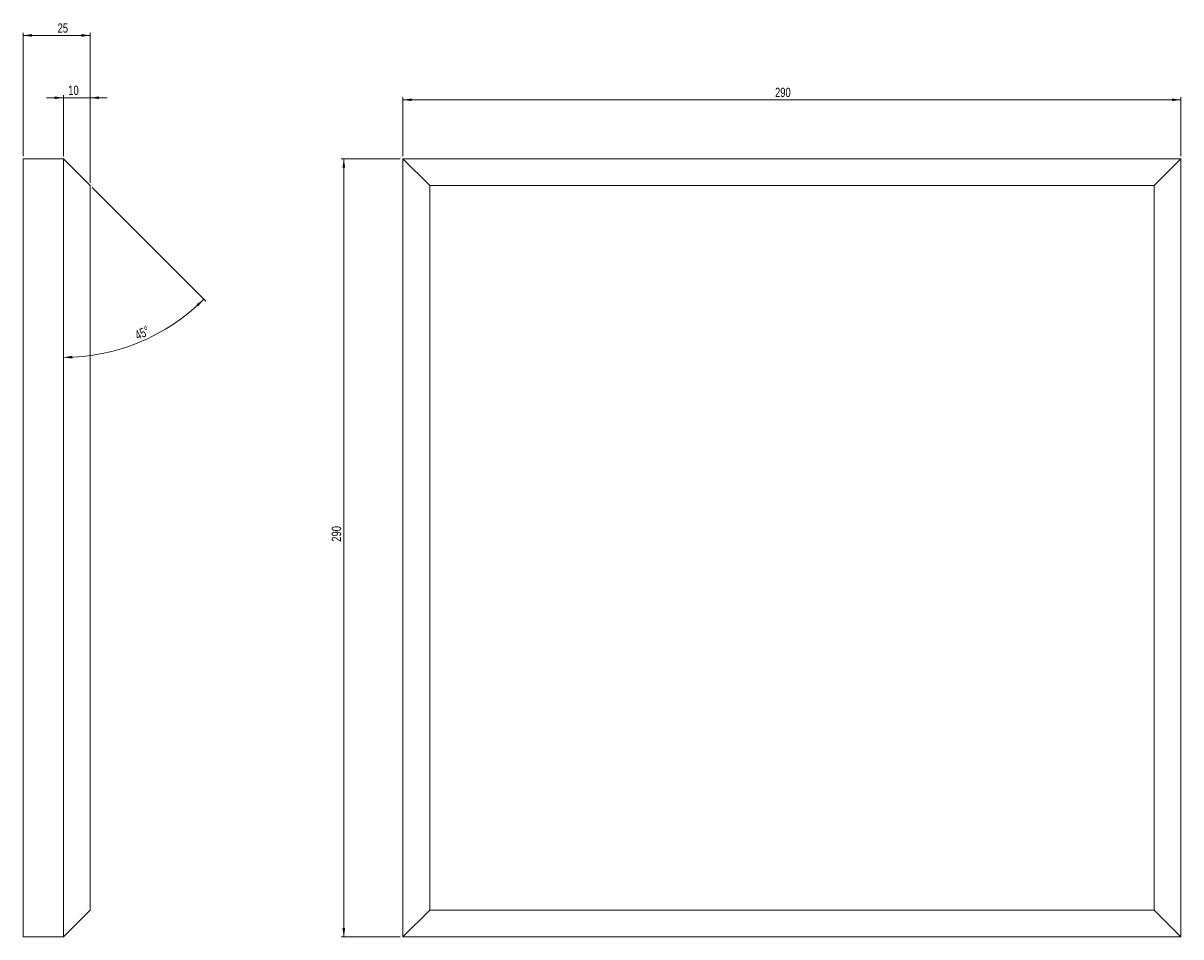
# Model space of a CAD drawing. Header units: millimetres. Extents: x 47 to 478, y 4 to 345.
import ezdxf

# ---------------------------------------------------------------- set-up
doc = ezdxf.new("R2010")
doc.units = ezdxf.units.MM
doc.styles.add('SLDTEXTSTYLE0', font='TXT', dxfattribs={"width": 0.75})
doc.dimstyles.new('SLDDIMSTYLE0', dxfattribs={"dimtxt": 3.5, "dimasz": 3.302, "dimexe": 0, "dimexo": 0.0625, "dimgap": 0.875, "dimtad": 1, "dimrnd": 1e-09, "dimzin": 12, "dimdsep": 46, "dimtxsty": 'SLDTEXTSTYLE0', "dimsah": 1, "dimcen": 0.09, "dimadec": 0, "dimazin": 3, "dimtfac": 1, "dimtofl": 0, "dimtmove": 0, "dimatfit": 3, "dimfxl": 1, "dimfrac": 2, "dimtolj": 1, "dimtzin": 12, "dimarcsym": 0})
doc.dimstyles.new('SLDDIMSTYLE1', dxfattribs={"dimtxt": 3.5, "dimasz": 3.302, "dimexe": 0, "dimexo": 0.0625, "dimgap": 0.875, "dimtad": 1, "dimdec": 4, "dimzin": 12, "dimdsep": 46, "dimtxsty": 'SLDTEXTSTYLE0', "dimsah": 1, "dimcen": 0.09, "dimazin": 3, "dimtfac": 1, "dimtofl": 0, "dimtmove": 0, "dimatfit": 3, "dimfxl": 1, "dimfrac": 2, "dimtolj": 1, "dimtzin": 12, "dimarcsym": 0})
doc.dimstyles.new('SLDDIMSTYLE2', dxfattribs={"dimtxt": 3.5, "dimasz": 3.302, "dimexe": 0, "dimexo": 0.0625, "dimgap": 0.875, "dimtad": 1, "dimrnd": 1e-09, "dimzin": 12, "dimdsep": 46, "dimtxsty": 'SLDTEXTSTYLE0', "dimsah": 1, "dimcen": 0.09, "dimadec": 0, "dimazin": 3, "dimtfac": 1, "dimtmove": 0, "dimatfit": 0, "dimfxl": 1, "dimfrac": 2, "dimtolj": 1, "dimtzin": 12, "dimarcsym": 0})

# ---------------------------------------------------------------- blocks, each defined once
blk = doc.blocks.new('_D')
at = {"color": 7, "linetype": 'Continuous', "lineweight": 0}
for p, q in [((187.12, 294.41), (165.12, 294.41)), ((166.12, 4.41), (166.12, 294.41)), ((187.12, 4.41), (165.12, 4.41))]:
    blk.add_line(p, q, dxfattribs=at)
for points in [[(166.12, 294.41), (165.61, 291.1), (166.63, 291.1)], [(166.12, 4.41), (166.63, 7.71), (165.61, 7.71)]]:
    blk.add_solid(points, dxfattribs=at)
at = {"color": 7, "linetype": 'Continuous', "lineweight": 0, "insert": (161.61, 151.67), "char_height": 3.5, "attachment_point": 1, "rotation": 90, "style": 'SLDTEXTSTYLE0'}
blk.add_mtext('290', dxfattribs=at)
blk = doc.blocks.new('_D_1')
at = {"color": 7, "linetype": 'Continuous', "lineweight": 0}
for p, q in [((188.12, 295.41), (188.12, 317.41)), ((188.12, 316.41), (478.12, 316.41)), ((478.12, 295.41), (478.12, 317.41))]:
    blk.add_line(p, q, dxfattribs=at)
for points in [[(188.12, 316.41), (191.42, 315.9), (191.42, 316.91)], [(478.12, 316.41), (474.82, 316.91), (474.82, 315.9)]]:
    blk.add_solid(points, dxfattribs=at)
at = {"color": 7, "linetype": 'Continuous', "lineweight": 0, "insert": (326.85, 320.92), "char_height": 3.5, "attachment_point": 1, "style": 'SLDTEXTSTYLE0'}
blk.add_mtext('290', dxfattribs=at)
blk = doc.blocks.new('_D_2')
at = {"color": 7, "linetype": 'Continuous', "lineweight": 0}
for p, q in [((46.59, 295.41), (46.59, 341.41)), ((71.59, 285.41), (71.59, 341.41)), ((46.59, 340.41), (71.59, 340.41))]:
    blk.add_line(p, q, dxfattribs=at)
for points in [[(46.59, 340.41), (49.89, 339.9), (49.89, 340.91)], [(71.59, 340.41), (68.28, 340.91), (68.28, 339.9)]]:
    blk.add_solid(points, dxfattribs=at)
at = {"color": 7, "linetype": 'Continuous', "lineweight": 0, "insert": (59.42, 344.92), "char_height": 3.5, "attachment_point": 1, "style": 'SLDTEXTSTYLE0'}
blk.add_mtext('25', dxfattribs=at)
blk = doc.blocks.new('_D_3')
at = {"color": 7, "linetype": 'Continuous', "lineweight": 0}
blk.add_line((72.29, 283.7), (114.63, 241.37), dxfattribs=at)
blk.add_arc((61.59, 294.41), 74.01, 270, 315, dxfattribs=at)
for points in [[(113.92, 242.07), (111.18, 240.16), (111.88, 239.42)], [(61.59, 220.4), (64.9, 219.96), (64.88, 220.98)]]:
    blk.add_solid(points, dxfattribs=at)
at = {"color": 7, "linetype": 'Continuous', "lineweight": 0, "insert": (87.82, 229.95), "char_height": 3.5, "attachment_point": 1, "rotation": 25.0474, "style": 'SLDTEXTSTYLE0'}
blk.add_mtext('45°', dxfattribs=at)
blk = doc.blocks.new('_D_4')
at = {"color": 7, "linetype": 'Continuous', "lineweight": 0}
for p, q in [((61.59, 317.18), (55.24, 317.18)), ((61.59, 295.41), (61.59, 318.18)), ((71.59, 317.18), (61.59, 317.18)), ((71.59, 285.41), (71.59, 318.18)), ((71.59, 317.18), (77.94, 317.18))]:
    blk.add_line(p, q, dxfattribs=at)
for points in [[(61.59, 317.18), (58.28, 317.68), (58.28, 316.67)], [(71.59, 317.18), (74.89, 316.67), (74.89, 317.68)]]:
    blk.add_solid(points, dxfattribs=at)
at = {"color": 7, "linetype": 'Continuous', "lineweight": 0, "insert": (63.39, 321.69), "char_height": 3.5, "attachment_point": 1, "style": 'SLDTEXTSTYLE0'}
blk.add_mtext('10', dxfattribs=at)

msp = doc.modelspace()

# ---------------------------------------------------------------- linework, layer by layer
at = {"color": 7, "linetype": 'Continuous', "lineweight": 15}
for p, q in [((46.58672, 294.40531), (46.58672, 4.40531)), ((61.58672, 294.40531), (46.58672, 294.40531)), ((61.58672, 4.40531), (61.58672, 294.40531)), ((71.58672, 284.40531), (61.58672, 294.40531)), ((188.11899, 4.40531), (188.11899, 294.40531)), ((198.11899, 284.40531), (188.11899, 294.40531)), ((188.11899, 294.40531), (478.11899, 294.40531)), ((478.11899, 294.40531), (468.11899, 284.40531)), ((478.11899, 294.40531), (478.11899, 4.40531)), ((71.58672, 284.40531), (71.58672, 14.40531)), ((198.11899, 284.40531), (198.11899, 14.40531)), ((468.11899, 284.40531), (198.11899, 284.40531)), ((468.11899, 14.40531), (468.11899, 284.40531)), ((71.58672, 14.40531), (61.58672, 4.40531)), ((198.11899, 14.40531), (188.11899, 4.40531)), ((198.11899, 14.40531), (468.11899, 14.40531)), ((478.11899, 4.40531), (468.11899, 14.40531)), ((61.58672, 4.40531), (46.58672, 4.40531)), ((478.11899, 4.40531), (188.11899, 4.40531))]:
    msp.add_line(p, q, dxfattribs=at)

# ---------------------------------------------------------------- dimensions: what is measured, and where the dimension line sits
at = {"color": 7, "linetype": 'Continuous', "lineweight": 0}
for base, p1, p2, dimstyle, picture, middle in [((71.58672, 340.40531), (46.58672, 294.40531), (71.58672, 284.40531), 'SLDDIMSTYLE0', '_D_2', (62.01025, 340.40531)), ((61.58672, 317.17533), (71.58672, 284.40531), (61.58672, 294.40531), 'SLDDIMSTYLE2', '_D_4', (65.974, 317.17533)), ((478.11899, 316.40531), (188.11899, 294.40531), (478.11899, 294.40531), 'SLDDIMSTYLE0', '_D_1', (330.73185, 316.40531))]:
    dim = msp.add_linear_dim(base=base, p1=p1, p2=p2, dimstyle=dimstyle, dxfattribs=at)
    dim.commit()
    dim.dimension.update_dxf_attribs({"geometry": picture, "text_midpoint": middle, "dimtype": 160})
dim = msp.add_angular_dim_2l(base=(89.90862, 226.0302), line1=((61.58672, 4.40531), (61.58672, 294.40531)), line2=((71.58672, 284.40531), (61.58672, 294.40531)), dimstyle='SLDDIMSTYLE1', dxfattribs=at)
dim.commit()
dim.dimension.update_dxf_attribs({"geometry": '_D_3', "text_midpoint": (92.91962, 227.35657), "dimtype": 162})
dim = msp.add_linear_dim(base=(166.11899, 294.40531), p1=(188.11899, 4.40531), p2=(188.11899, 294.40531), angle=90, dimstyle='SLDDIMSTYLE0', dxfattribs=at)
dim.commit()
dim.dimension.update_dxf_attribs({"geometry": '_D', "text_midpoint": (166.11899, 155.54707), "dimtype": 160})

doc.saveas('drawing.dxf')
